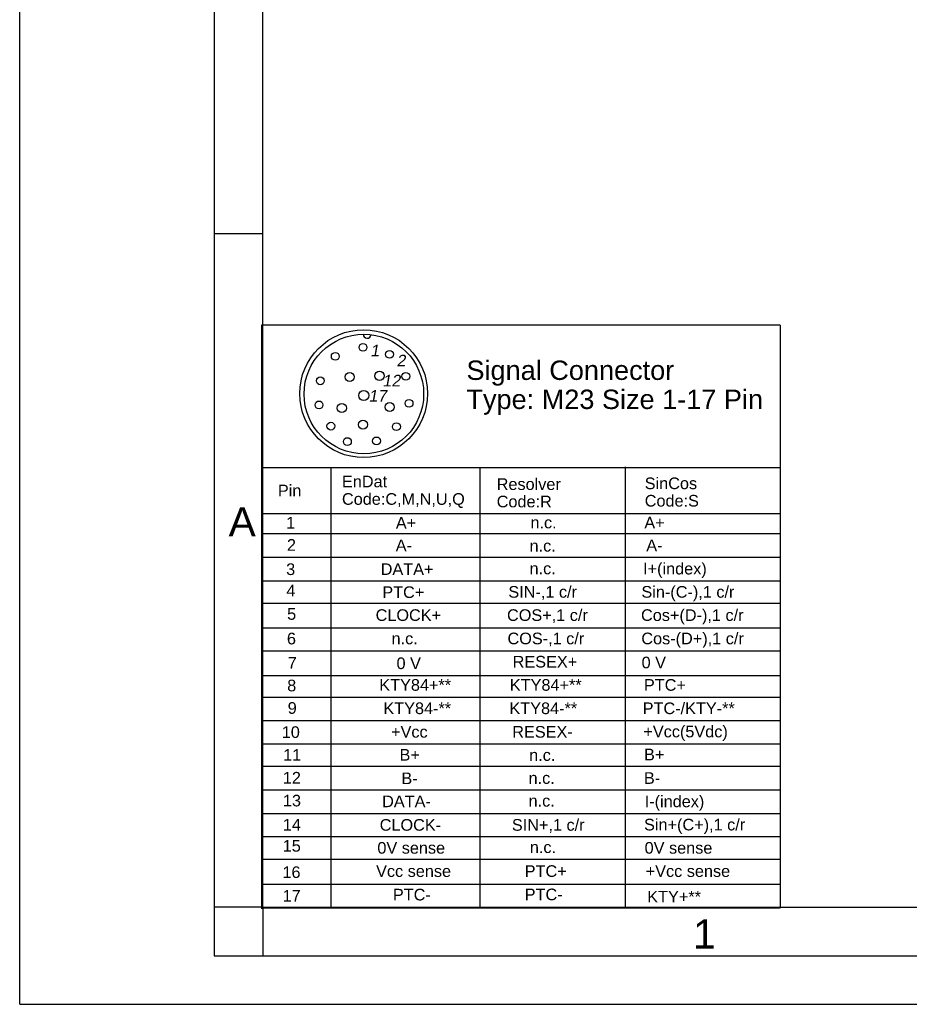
# Model space of a CAD drawing. Header units: millimetres. Extents: x 0 to 420, y 0 to 297.
# Tile 1 of 45: x 0 to 91, y 0 to 101. Entities that reach past the tile are written whole.
import ezdxf

# ---------------------------------------------------------------- set-up
doc = ezdxf.new("R2010")
doc.units = ezdxf.units.MM
doc.header["$LTSCALE"] = 23.1
doc.layers.get('0').update_dxf_attribs({"linetype": 'CONTINUOUS'})
doc.layers.add('DETAIL', color=7, linetype='CONTINUOUS')
doc.styles.get("Standard").update_dxf_attribs({"font": 'arial.ttf'})
doc.styles.add('TEXTSTYLE_2', font='arial.ttf')

# ---------------------------------------------------------------- blocks, each defined once
blk = doc.blocks.new('17PINS_BL5', base_point=(51.54, 39.82))
at = {"layer": 'DETAIL', "color": 2, "linetype": 'CONTINUOUS'}
for p, q in [((24.88, 69.82), (24.88, 9.82)), ((78.2, 69.82), (24.88, 69.82)), ((78.2, 69.82), (78.2, 9.88)), ((24.88, 55.21), (78.2, 55.21)), ((31.99, 55.21), (31.99, 9.88)), ((47.3, 55.21), (47.3, 9.88)), ((62.25, 55.27), (62.25, 9.88)), ((24.88, 50.46), (78.2, 50.46)), ((24.88, 48.42), (78.2, 48.42)), ((24.88, 45.97), (78.2, 45.97)), ((24.88, 43.54), (78.2, 43.54)), ((24.88, 41.24), (78.2, 41.24)), ((24.88, 38.71), (78.2, 38.71)), ((24.88, 36.34), (78.2, 36.34)), ((24.88, 33.8), (78.2, 33.8)), ((24.88, 31.58), (78.2, 31.58)), ((24.88, 29.19), (78.2, 29.19)), ((24.88, 26.8), (78.2, 26.8)), ((78.2, 24.47), (24.88, 24.47)), ((24.88, 22.04), (78.2, 22.04)), ((24.88, 19.61), (78.2, 19.61)), ((24.88, 17.26), (78.2, 17.26)), ((24.88, 14.93), (78.2, 14.93)), ((24.88, 12.36), (78.2, 12.36)), ((78.13, 9.88), (24.88, 9.88))]:
    blk.add_line(p, q, dxfattribs=at)
for centre, radius in [((35.37, 62.79), 6.57), ((35.39, 62.75), 6.15), ((35.3, 67.55), 0.402), ((32.45, 66.62), 0.402), ((38.03, 66.83), 0.402), ((33.93, 64.51), 0.47), ((37, 64.62), 0.47), ((39.7, 64.57), 0.402), ((30.92, 64.11), 0.402), ((35.38, 62.6), 0.515), ((30.78, 61.63), 0.402), ((33.13, 61.31), 0.47), ((38.04, 61.41), 0.47), ((40.04, 61.8), 0.402), ((32, 59.45), 0.402), ((35.3, 59.61), 0.47), ((38.74, 59.39), 0.402), ((33.7, 57.86), 0.402), ((36.69, 57.93), 0.402)]:
    blk.add_circle(centre, radius, dxfattribs=at)
blk.add_arc((35.73, 68.89), 0.403, 178.7834, 355.0273, dxfattribs=at)
at = {"layer": 'DETAIL', "color": 2, "linetype": 'CONTINUOUS', "oblique": 10}
for s, height, p in [('1', 1.2, (36.04, 66.62)), ('2', 1.2, (38.74, 65.59)), ('12', 1.196, (37.29, 63.53)), ('17', 1.196, (35.87, 61.96))]:
    blk.add_text(s, height=height, dxfattribs=at).set_placement(p)
at = {"layer": 'DETAIL', "color": 2, "linetype": 'CONTINUOUS'}
for s, height, p in [('Signal Connector', 1.9939, (45.94, 64.2)), ('Type: M23 Size 1-17 Pin', 1.9939, (45.94, 61.21)), ('EnDat', 1.196, (33.14, 53.16)), ('Resolver', 1.196, (49.05, 52.89)), ('SinCos', 1.196, (64.27, 52.97)), ('Pin', 1.196, (26.55, 52.23)), ('Code:C,M,N,U,Q', 1.1964, (33.14, 51.36)), ('Code:R', 1.196, (49.05, 51.1)), ('Code:S', 1.196, (64.27, 51.18)), ('1', 1.2, (27.4, 48.92)), ('A+', 1.196, (38.68, 48.91)), ('n.c.', 1.196, (52.52, 48.94)), ('A+', 1.196, (64.23, 48.93)), ('2', 1.2, (27.48, 46.63)), ('A-', 1.196, (38.67, 46.59)), ('A-', 1.196, (64.43, 46.59)), ('n.c.', 1.196, (52.43, 46.55)), ('3', 1.2, (27.4, 44.14)), ('DATA+', 1.196, (37.12, 44.15)), ('n.c.', 1.196, (52.43, 44.22)), ('I+(index)', 1.196, (64.1, 44.2)), ('4', 1.2, (27.43, 41.95)), ('PTC+', 1.196, (37.29, 41.78)), ('SIN-,1 c/r', 1.196, (50.25, 41.81)), ('Sin-(C-),1 c/r', 1.1964, (63.93, 41.81)), ('5', 1.2, (27.5, 39.54)), ('CLOCK+', 1.196, (36.6, 39.42)), ('COS+,1 c/r', 1.196, (50.11, 39.42)), ('Cos+(D-),1 c/r', 1.1964, (63.89, 39.42)), ('6', 1.2, (27.48, 37.01)), ('n.c.', 1.196, (38.24, 37.02)), ('COS-,1 c/r', 1.196, (50.16, 37.02)), ('Cos-(D+),1 c/r', 1.1964, (63.92, 37.02)), ('7', 1.2, (27.56, 34.5)), ('0 V', 1.196, (38.75, 34.47)), ('RESEX+', 1.196, (50.69, 34.63)), ('0 V', 1.196, (63.95, 34.55)), ('KTY84+**', 1.196, (36.98, 32.24)), ('KTY84+**', 1.196, (50.4, 32.24)), ('PTC+', 1.196, (64.19, 32.24)), ('8', 1.2, (27.51, 32.18)), ('9', 1.2, (27.56, 29.87)), ('KTY84-**', 1.196, (37.4, 29.84)), ('KTY84-**', 1.196, (50.36, 29.84)), ('PTC-/KTY-**', 1.1964, (64.06, 29.84)), ('10', 1.196, (26.95, 27.39)), ('+Vcc', 1.196, (38.19, 27.42)), ('RESEX-', 1.196, (50.65, 27.42)), ('+Vcc(5Vdc)', 1.196, (64.13, 27.45)), ('11', 1.196, (27.1, 25.05)), ('B+', 1.196, (39.06, 25.06)), ('n.c.', 1.196, (52.39, 25.03)), ('B+', 1.196, (64.2, 25.09)), ('12', 1.196, (27.06, 22.7)), ('B-', 1.196, (39.25, 22.64)), ('n.c.', 1.196, (52.33, 22.67)), ('B-', 1.196, (64.19, 22.67)), ('13', 1.196, (27.07, 20.35)), ('DATA-', 1.196, (37.27, 20.27)), ('I-(index)', 1.196, (64.27, 20.27)), ('n.c.', 1.196, (52.33, 20.33)), ('14', 1.196, (27.06, 17.87)), ('CLOCK-', 1.196, (37.02, 17.85)), ('SIN+,1 c/r', 1.196, (50.61, 17.85)), ('Sin+(C+),1 c/r', 1.1964, (64.2, 17.88)), ('15', 1.196, (27.05, 15.7)), ('0V sense', 1.196, (36.78, 15.49)), ('n.c.', 1.196, (52.46, 15.56)), ('0V sense', 1.196, (64.26, 15.49)), ('16', 1.196, (27.02, 12.99)), ('Vcc sense', 1.196, (36.65, 13.1)), ('PTC+', 1.196, (51.93, 13.1)), ('+Vcc sense', 1.196, (64.37, 13.1)), ('17', 1.196, (27.04, 10.56)), ('PTC-', 1.196, (38.38, 10.68)), ('PTC-', 1.196, (51.93, 10.7)), ('KTY+**', 1.196, (64.53, 10.47))]:
    blk.add_text(s, height=height, dxfattribs=at).set_placement(p)

msp = doc.modelspace()

# ---------------------------------------------------------------- linework, layer by layer
at = {"color": 2, "linetype": 'CONTINUOUS'}
for p, q in [((0, 0), (0, 297)), ((20, 292), (20, 5)), ((20, 79.25), (25, 79.25)), ((25, 10), (20, 10)), ((25, 10), (25, 5)), ((20, 5), (415, 5)), ((0, 0), (232.75, 0))]:
    msp.add_line(p, q, dxfattribs=at)
at = {"color": 7, "linetype": 'CONTINUOUS'}
for q in [(25, 287), (410, 10)]:
    msp.add_line((25, 10), q, dxfattribs=at)

# ---------------------------------------------------------------- block references
at = {"layer": 'DETAIL', "color": 2, "linetype": 'CONTINUOUS'}
msp.add_blockref('17PINS_BL5', (51.5359, 39.81793), dxfattribs=at)

# ---------------------------------------------------------------- texts
at = {"color": 2, "linetype": 'CONTINUOUS', "char_height": 3, "attachment_point": 1, "line_spacing_factor": 0.9, "style": 'TEXTSTYLE_2'}
for s, insert, width in [('A', (21.4816, 51.11363), 2.7881041), ('1', (69.23353, 8.72631), 2.330855)]:
    msp.add_mtext(s, dxfattribs=dict(at, insert=insert, width=width))

doc.saveas('drawing.dxf')
